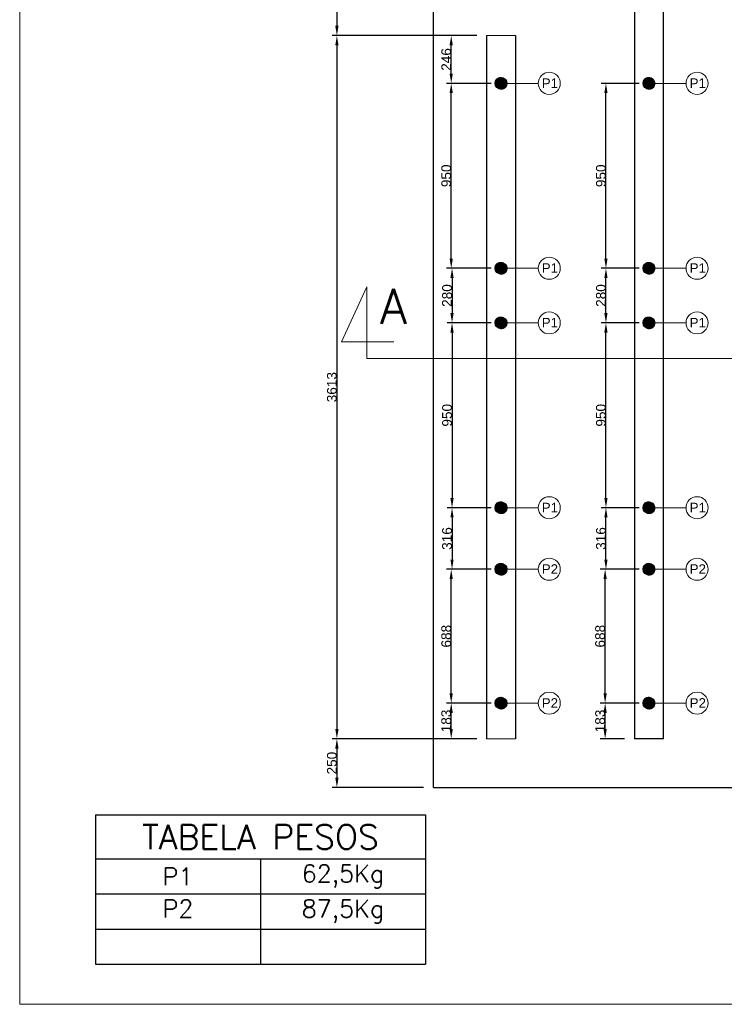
# Model space of a CAD drawing. Extents: x -90708 to 277869, y -117 to 207445.
# Tile 1 of 233: x -90708 to -87088, y 114828 to 119887. Entities that reach past the tile are written whole.
import ezdxf

# ---------------------------------------------------------------- set-up
doc = ezdxf.new("R2010")
doc.units = 0
doc.header["$MEASUREMENT"] = 0
doc.header["$PDMODE"] = 3
doc.header["$PDSIZE"] = 0.005
doc.layers.get('0').update_dxf_attribs({"linetype": 'CONTINUOUS'})
doc.layers.get('Defpoints').update_dxf_attribs({"linetype": 'CONTINUOUS'})
doc.layers.add('ARQ-COTAS', color=20, linetype='CONTINUOUS', lineweight=18)
doc.layers.add('ARQ-TEXTO TABELAS', color=7, linetype='CONTINUOUS', lineweight=9)
for name, color, linetype in [('ARQ-DETALHES', 7, 'CONTINUOUS'), ('ARQ-TEXTO ESC', 160, 'CONTINUOUS'), ('ARQ-TEXTO4', 4, 'CONTINUOUS'), ('TEXTO - CAP BTU', 30, 'CONTINUOUS')]:
    doc.layers.add(name, color=color, linetype=linetype)
doc.styles.add('ARIAL', font='arial.ttf')
doc.styles.add('romans', font='romans.shx')
doc.styles.get("Standard").update_dxf_attribs({"font": 'ROMANS.shx'})
doc.dimstyles.new('COTA-50', dxfattribs={"dimscale": 0, "dimtxt": 50, "dimasz": 50, "dimexe": 25, "dimexo": 50, "dimgap": 0.04, "dimtad": 1, "dimdec": 0, "dimzin": 9, "dimdsep": 46, "dimtxsty": 'ARIAL', "dimcen": 1, "dimdle": 75, "dimclrd": 256, "dimclre": 256, "dimclrt": 2, "dimaunit": 1, "dimadec": 0, "dimazin": 0, "dimtfac": 2, "dimtdec": 0, "dimtmove": 2, "dimatfit": 0, "dimfxl": 0.05, "dimtolj": 1, "dimtzin": 4, "dimarcsym": 0})

# ---------------------------------------------------------------- blocks, each defined once
blk = doc.blocks.new('*D1083')
at = {"layer": 'ARQ-COTAS', "lineweight": -2, "transparency": 16777216}
for p, q in [((-88285.1, 116375.1), (-88516, 116375.1)), ((-88491, 116242.1), (-88491, 116325.1)), ((-88360.1, 116192.1), (-88516, 116192.1))]:
    blk.add_line(p, q, dxfattribs=at)
at = {"layer": 'ARQ-COTAS', "transparency": 16777216}
for points in [[(-88499.4, 116325.1), (-88482.7, 116325.1), (-88491, 116375.1)], [(-88499.4, 116242.1), (-88482.7, 116242.1), (-88491, 116192.1)]]:
    blk.add_solid(points, dxfattribs=at)
at = {"layer": 'Defpoints', "color": 0, "transparency": 16777216}
for p in [(-88491, 116375.1), (-88235.1, 116375.1), (-88310.1, 116192.1)]:
    blk.add_point(p, dxfattribs=at)
at = {"layer": 'ARQ-COTAS', "color": 2, "transparency": 16777216, "insert": (-88516.6, 116283.6), "char_height": 50, "attachment_point": 5, "rotation": 90, "style": 'ARIAL'}
blk.add_mtext('\\A1;183', dxfattribs=at)
blk = doc.blocks.new('*D1084')
at = {"layer": 'ARQ-COTAS', "lineweight": -2, "transparency": 16777216}
for p, q in [((-88285.1, 117063.1), (-88516, 117063.1)), ((-88491, 116425.1), (-88491, 117013.1)), ((-88285.1, 116375.1), (-88516, 116375.1))]:
    blk.add_line(p, q, dxfattribs=at)
at = {"layer": 'ARQ-COTAS', "transparency": 16777216}
for points in [[(-88499.4, 117013.1), (-88482.7, 117013.1), (-88491, 117063.1)], [(-88499.4, 116425.1), (-88482.7, 116425.1), (-88491, 116375.1)]]:
    blk.add_solid(points, dxfattribs=at)
at = {"layer": 'Defpoints', "color": 0, "transparency": 16777216}
for p in [(-88491, 117063.1), (-88235.1, 117063.1), (-88235.1, 116375.1)]:
    blk.add_point(p, dxfattribs=at)
at = {"layer": 'ARQ-COTAS', "color": 2, "transparency": 16777216, "insert": (-88516.6, 116719.1), "char_height": 50, "attachment_point": 5, "rotation": 90, "style": 'ARIAL'}
blk.add_mtext('\\A1;688', dxfattribs=at)
blk = doc.blocks.new('*D1085')
at = {"layer": 'ARQ-COTAS', "lineweight": -2, "transparency": 16777216}
for p, q in [((-88285.1, 119559.4), (-88516, 119559.4)), ((-88491, 118659.5), (-88491, 119509.4)), ((-88285.1, 118609.5), (-88516, 118609.5))]:
    blk.add_line(p, q, dxfattribs=at)
at = {"layer": 'ARQ-COTAS', "transparency": 16777216}
for points in [[(-88499.4, 119509.4), (-88482.7, 119509.4), (-88491, 119559.4)], [(-88499.4, 118659.5), (-88482.7, 118659.5), (-88491, 118609.5)]]:
    blk.add_solid(points, dxfattribs=at)
at = {"layer": 'Defpoints', "color": 0, "transparency": 16777216}
for p in [(-88491, 119559.4), (-88235.1, 119559.4), (-88235.1, 118609.5)]:
    blk.add_point(p, dxfattribs=at)
at = {"layer": 'ARQ-COTAS', "color": 2, "transparency": 16777216, "insert": (-88516.6, 119084.5), "char_height": 50, "attachment_point": 5, "rotation": 90, "style": 'ARIAL'}
blk.add_mtext('\\A1;950', dxfattribs=at)
blk = doc.blocks.new('*D1086')
at = {"layer": 'ARQ-COTAS', "lineweight": -2, "transparency": 16777216}
for p, q in [((-87525.1, 116375.1), (-87725.2, 116375.1)), ((-87700.2, 116242.1), (-87700.2, 116325.1)), ((-87600.1, 116192.1), (-87725.2, 116192.1))]:
    blk.add_line(p, q, dxfattribs=at)
at = {"layer": 'ARQ-COTAS', "transparency": 16777216}
for points in [[(-87708.5, 116325.1), (-87691.9, 116325.1), (-87700.2, 116375.1)], [(-87708.5, 116242.1), (-87691.9, 116242.1), (-87700.2, 116192.1)]]:
    blk.add_solid(points, dxfattribs=at)
at = {"layer": 'Defpoints', "color": 0, "transparency": 16777216}
for p in [(-87700.2, 116375.1), (-87475.1, 116375.1), (-87550.1, 116192.1)]:
    blk.add_point(p, dxfattribs=at)
at = {"layer": 'ARQ-COTAS', "color": 2, "transparency": 16777216, "insert": (-87725.8, 116283.6), "char_height": 50, "attachment_point": 5, "rotation": 90, "style": 'ARIAL'}
blk.add_mtext('\\A1;183', dxfattribs=at)
blk = doc.blocks.new('*D1087')
at = {"layer": 'ARQ-COTAS', "lineweight": -2, "transparency": 16777216}
for p, q in [((-87525.1, 117063.1), (-87725.2, 117063.1)), ((-87700.2, 116425.1), (-87700.2, 117013.1)), ((-87525.1, 116375.1), (-87725.2, 116375.1))]:
    blk.add_line(p, q, dxfattribs=at)
at = {"layer": 'ARQ-COTAS', "transparency": 16777216}
for points in [[(-87708.5, 117013.1), (-87691.9, 117013.1), (-87700.2, 117063.1)], [(-87708.5, 116425.1), (-87691.9, 116425.1), (-87700.2, 116375.1)]]:
    blk.add_solid(points, dxfattribs=at)
at = {"layer": 'Defpoints', "color": 0, "transparency": 16777216}
for p in [(-87700.2, 117063.1), (-87475.1, 117063.1), (-87475.1, 116375.1)]:
    blk.add_point(p, dxfattribs=at)
at = {"layer": 'ARQ-COTAS', "color": 2, "transparency": 16777216, "insert": (-87725.8, 116719.1), "char_height": 50, "attachment_point": 5, "rotation": 90, "style": 'ARIAL'}
blk.add_mtext('\\A1;688', dxfattribs=at)
blk = doc.blocks.new('*D1088')
at = {"layer": 'ARQ-TEXTO ESC', "lineweight": -2, "transparency": 16777216}
for p, q in [((-87525.1, 118609.5), (-87721, 118609.5)), ((-87696, 118379), (-87696, 118559.5)), ((-87525.1, 118329), (-87721, 118329))]:
    blk.add_line(p, q, dxfattribs=at)
at = {"layer": 'ARQ-TEXTO ESC', "transparency": 16777216}
for points in [[(-87704.4, 118559.5), (-87687.7, 118559.5), (-87696, 118609.5)], [(-87704.4, 118379), (-87687.7, 118379), (-87696, 118329)]]:
    blk.add_solid(points, dxfattribs=at)
at = {"layer": 'Defpoints', "color": 0, "transparency": 16777216}
for p in [(-87696, 118609.5), (-87475.1, 118609.5), (-87475.1, 118329)]:
    blk.add_point(p, dxfattribs=at)
at = {"layer": 'ARQ-TEXTO ESC', "color": 2, "transparency": 16777216, "insert": (-87721.6, 118469.3), "char_height": 50, "attachment_point": 5, "rotation": 90, "style": 'ARIAL'}
blk.add_mtext('\\A1;280', dxfattribs=at)
blk = doc.blocks.new('*D1089')
at = {"layer": 'ARQ-COTAS', "lineweight": -2, "transparency": 16777216}
for p, q in [((-87525.1, 119559.4), (-87721, 119559.4)), ((-87696, 118659.5), (-87696, 119509.4)), ((-87525.1, 118609.5), (-87721, 118609.5))]:
    blk.add_line(p, q, dxfattribs=at)
at = {"layer": 'ARQ-COTAS', "transparency": 16777216}
for points in [[(-87704.4, 119509.4), (-87687.7, 119509.4), (-87696, 119559.4)], [(-87704.4, 118659.5), (-87687.7, 118659.5), (-87696, 118609.5)]]:
    blk.add_solid(points, dxfattribs=at)
at = {"layer": 'Defpoints', "color": 0, "transparency": 16777216}
for p in [(-87696, 119559.4), (-87475.1, 119559.4), (-87475.1, 118609.5)]:
    blk.add_point(p, dxfattribs=at)
at = {"layer": 'ARQ-COTAS', "color": 2, "transparency": 16777216, "insert": (-87721.6, 119084.5), "char_height": 50, "attachment_point": 5, "rotation": 90, "style": 'ARIAL'}
blk.add_mtext('\\A1;950', dxfattribs=at)
blk = doc.blocks.new('*D1104')
at = {"layer": 'ARQ-COTAS', "lineweight": -2, "transparency": 16777216}
for p, q in [((-87525.1, 118329), (-87721, 118329)), ((-87696, 117429.1), (-87696, 118279)), ((-87525.1, 117379.1), (-87721, 117379.1))]:
    blk.add_line(p, q, dxfattribs=at)
at = {"layer": 'ARQ-COTAS', "transparency": 16777216}
for points in [[(-87704.4, 118279), (-87687.7, 118279), (-87696, 118329)], [(-87704.4, 117429.1), (-87687.7, 117429.1), (-87696, 117379.1)]]:
    blk.add_solid(points, dxfattribs=at)
at = {"layer": 'Defpoints', "color": 0, "transparency": 16777216}
for p in [(-87696, 118329), (-87475.1, 118329), (-87475.1, 117379.1)]:
    blk.add_point(p, dxfattribs=at)
at = {"layer": 'ARQ-COTAS', "color": 2, "transparency": 16777216, "insert": (-87721.6, 117854.1), "char_height": 50, "attachment_point": 5, "rotation": 90, "style": 'ARIAL'}
blk.add_mtext('\\A1;950', dxfattribs=at)
blk = doc.blocks.new('*D1105')
at = {"layer": 'ARQ-COTAS', "lineweight": -2, "transparency": 16777216}
for p, q in [((-88285.1, 118609.5), (-88511.9, 118609.5)), ((-88486.9, 118559.5), (-88486.9, 118379)), ((-88285.1, 118329), (-88511.9, 118329))]:
    blk.add_line(p, q, dxfattribs=at)
at = {"layer": 'ARQ-COTAS', "transparency": 16777216}
for points in [[(-88495.2, 118559.5), (-88478.5, 118559.5), (-88486.9, 118609.5)], [(-88495.2, 118379), (-88478.5, 118379), (-88486.9, 118329)]]:
    blk.add_solid(points, dxfattribs=at)
at = {"layer": 'Defpoints', "color": 0, "transparency": 16777216}
for p in [(-88235.1, 118609.5), (-88486.9, 118329), (-88235.1, 118329)]:
    blk.add_point(p, dxfattribs=at)
at = {"layer": 'ARQ-COTAS', "color": 2, "transparency": 16777216, "insert": (-88512.4, 118469.3), "char_height": 50, "attachment_point": 5, "rotation": 90, "style": 'ARIAL'}
blk.add_mtext('\\A1;280', dxfattribs=at)
blk = doc.blocks.new('*D1106')
at = {"layer": 'ARQ-COTAS', "lineweight": -2, "transparency": 16777216}
for p, q in [((-88285.1, 118329), (-88511.9, 118329)), ((-88486.9, 118279), (-88486.9, 117429.1)), ((-88285.1, 117379.1), (-88511.9, 117379.1))]:
    blk.add_line(p, q, dxfattribs=at)
at = {"layer": 'ARQ-COTAS', "transparency": 16777216}
for points in [[(-88495.2, 118279), (-88478.5, 118279), (-88486.9, 118329)], [(-88495.2, 117429.1), (-88478.5, 117429.1), (-88486.9, 117379.1)]]:
    blk.add_solid(points, dxfattribs=at)
at = {"layer": 'Defpoints', "color": 0, "transparency": 16777216}
for p in [(-88235.1, 118329), (-88486.9, 117379.1), (-88235.1, 117379.1)]:
    blk.add_point(p, dxfattribs=at)
at = {"layer": 'ARQ-COTAS', "color": 2, "transparency": 16777216, "insert": (-88512.4, 117854.1), "char_height": 50, "attachment_point": 5, "rotation": 90, "style": 'ARIAL'}
blk.add_mtext('\\A1;950', dxfattribs=at)
blk = doc.blocks.new('*D1107')
at = {"layer": 'ARQ-COTAS', "lineweight": -2, "transparency": 16777216}
for p, q in [((-88285.1, 117379.1), (-88511.9, 117379.1)), ((-88486.9, 117329.1), (-88486.9, 117113.1)), ((-88285.1, 117063.1), (-88511.9, 117063.1))]:
    blk.add_line(p, q, dxfattribs=at)
at = {"layer": 'ARQ-COTAS', "transparency": 16777216}
for points in [[(-88495.2, 117329.1), (-88478.5, 117329.1), (-88486.9, 117379.1)], [(-88495.2, 117113.1), (-88478.5, 117113.1), (-88486.9, 117063.1)]]:
    blk.add_solid(points, dxfattribs=at)
at = {"layer": 'Defpoints', "color": 0, "transparency": 16777216}
for p in [(-88235.1, 117379.1), (-88486.9, 117063.1), (-88235.1, 117063.1)]:
    blk.add_point(p, dxfattribs=at)
at = {"layer": 'ARQ-COTAS', "color": 2, "transparency": 16777216, "insert": (-88512.4, 117221.1), "char_height": 50, "attachment_point": 5, "rotation": 90, "style": 'ARIAL'}
blk.add_mtext('\\A1;316', dxfattribs=at)
blk = doc.blocks.new('*D1108')
at = {"layer": 'ARQ-COTAS', "lineweight": -2, "transparency": 16777216}
for p, q in [((-87525.1, 117379.1), (-87721, 117379.1)), ((-87696, 117113.1), (-87696, 117329.1)), ((-87525.1, 117063.1), (-87721, 117063.1))]:
    blk.add_line(p, q, dxfattribs=at)
at = {"layer": 'ARQ-COTAS', "transparency": 16777216}
for points in [[(-87704.4, 117329.1), (-87687.7, 117329.1), (-87696, 117379.1)], [(-87704.4, 117113.1), (-87687.7, 117113.1), (-87696, 117063.1)]]:
    blk.add_solid(points, dxfattribs=at)
at = {"layer": 'Defpoints', "color": 0, "transparency": 16777216}
for p in [(-87696, 117379.1), (-87475.1, 117379.1), (-87475.1, 117063.1)]:
    blk.add_point(p, dxfattribs=at)
at = {"layer": 'ARQ-COTAS', "color": 2, "transparency": 16777216, "insert": (-87721.6, 117221.1), "char_height": 50, "attachment_point": 5, "rotation": 90, "style": 'ARIAL'}
blk.add_mtext('\\A1;316', dxfattribs=at)
blk = doc.blocks.new('*D1116')
at = {"layer": 'ARQ-COTAS', "lineweight": -2, "transparency": 16777216}
for p, q in [((-88360.1, 119805.1), (-88516, 119805.1)), ((-88491, 119609.4), (-88491, 119755.1)), ((-88285.1, 119559.4), (-88516, 119559.4))]:
    blk.add_line(p, q, dxfattribs=at)
at = {"layer": 'ARQ-COTAS', "transparency": 16777216}
for points in [[(-88499.4, 119755.1), (-88482.7, 119755.1), (-88491, 119805.1)], [(-88499.4, 119609.4), (-88482.7, 119609.4), (-88491, 119559.4)]]:
    blk.add_solid(points, dxfattribs=at)
at = {"layer": 'Defpoints', "color": 0, "transparency": 16777216}
for p in [(-88491, 119805.1), (-88310.1, 119805.1), (-88235.1, 119559.4)]:
    blk.add_point(p, dxfattribs=at)
at = {"layer": 'ARQ-COTAS', "color": 2, "transparency": 16777216, "insert": (-88516.6, 119682.3), "char_height": 50, "attachment_point": 5, "rotation": 90, "style": 'ARIAL'}
blk.add_mtext('\\A1;246', dxfattribs=at)
blk = doc.blocks.new('*D1119')
at = {"layer": 'ARQ-COTAS', "lineweight": -2, "transparency": 16777216}
for p, q in [((-88632.8, 120957.1), (-89103.5, 120957.1)), ((-89078.5, 120907.1), (-89078.5, 119855.1)), ((-88360.1, 119805.1), (-89103.5, 119805.1))]:
    blk.add_line(p, q, dxfattribs=at)
at = {"layer": 'ARQ-COTAS', "transparency": 16777216}
for points in [[(-89086.8, 120907.1), (-89070.1, 120907.1), (-89078.5, 120957.1)], [(-89086.8, 119855.1), (-89070.1, 119855.1), (-89078.5, 119805.1)]]:
    blk.add_solid(points, dxfattribs=at)
at = {"layer": 'Defpoints', "color": 0, "transparency": 16777216}
for p in [(-88582.8, 120957.1), (-89078.5, 119805.1), (-88310.1, 119805.1)]:
    blk.add_point(p, dxfattribs=at)
at = {"layer": 'ARQ-COTAS', "color": 2, "transparency": 16777216, "insert": (-89104, 120381.1), "char_height": 50, "attachment_point": 5, "rotation": 90, "style": 'ARIAL'}
blk.add_mtext('\\A1;1152', dxfattribs=at)
blk = doc.blocks.new('*D1120')
at = {"layer": 'ARQ-COTAS', "lineweight": -2, "transparency": 16777216}
for p, q in [((-88360.1, 119805.1), (-89103.5, 119805.1)), ((-89078.5, 119755.1), (-89078.5, 116242.1)), ((-88360.1, 116192.1), (-89103.5, 116192.1))]:
    blk.add_line(p, q, dxfattribs=at)
at = {"layer": 'ARQ-COTAS', "transparency": 16777216}
for points in [[(-89086.8, 119755.1), (-89070.1, 119755.1), (-89078.5, 119805.1)], [(-89086.8, 116242.1), (-89070.1, 116242.1), (-89078.5, 116192.1)]]:
    blk.add_solid(points, dxfattribs=at)
at = {"layer": 'Defpoints', "color": 0, "transparency": 16777216}
for p in [(-88310.1, 119805.1), (-89078.5, 116192.1), (-88310.1, 116192.1)]:
    blk.add_point(p, dxfattribs=at)
at = {"layer": 'ARQ-COTAS', "color": 2, "transparency": 16777216, "insert": (-89104, 117998.6), "char_height": 50, "attachment_point": 5, "rotation": 90, "style": 'ARIAL'}
blk.add_mtext('\\A1;3613', dxfattribs=at)
blk = doc.blocks.new('*D1121')
at = {"layer": 'ARQ-COTAS', "lineweight": -2, "transparency": 16777216}
for p, q in [((-88360.1, 116192.1), (-89103.5, 116192.1)), ((-89078.5, 116142.1), (-89078.5, 115991.9)), ((-88632.8, 115941.9), (-89103.5, 115941.9))]:
    blk.add_line(p, q, dxfattribs=at)
at = {"layer": 'ARQ-COTAS', "transparency": 16777216}
for points in [[(-89086.8, 116142.1), (-89070.1, 116142.1), (-89078.5, 116192.1)], [(-89086.8, 115991.9), (-89070.1, 115991.9), (-89078.5, 115941.9)]]:
    blk.add_solid(points, dxfattribs=at)
at = {"layer": 'Defpoints', "color": 0, "transparency": 16777216}
for p in [(-88310.1, 116192.1), (-89078.5, 115941.9), (-88582.8, 115941.9)]:
    blk.add_point(p, dxfattribs=at)
at = {"layer": 'ARQ-COTAS', "color": 2, "transparency": 16777216, "insert": (-89104, 116067), "char_height": 50, "attachment_point": 5, "rotation": 90, "style": 'ARIAL'}
blk.add_mtext('\\A1;250', dxfattribs=at)
blk = doc.blocks.new('*T1122')
at = {"layer": 'ARQ-TEXTO TABELAS', "color": 0, "linetype": 'ByBlock', "lineweight": -2, "transparency": 16777216}
for p, q in [((0, 0), (1695.5, 0)), ((0, 0), (0, -766.7)), ((1695.5, 0), (1695.5, -766.7)), ((0, -226.7), (1695.5, -226.7)), ((847.7, -226.7), (847.7, -766.7)), ((0, -406.7), (1695.5, -406.7)), ((0, -586.7), (1695.5, -586.7)), ((0, -766.7), (1695.5, -766.7))]:
    blk.add_line(p, q, dxfattribs=at)
at = {"layer": 'ARQ-TEXTO TABELAS', "color": 0, "transparency": 16777216}
for s, insert, char_height, width, attachment_point in [('TABELA PESOS', (847.7, -113.3), 125, 1635.496, 5), ('P1', (423.9, -316.7), 90, 787.748, 5), ('62,5Kg', (1271.6, -316.7), 90, 787.748, 5), ('P2', (423.9, -436.7), 90, 787.748, 2), ('87,5Kg', (1271.6, -436.7), 90, 787.748, 2)]:
    blk.add_mtext(s, dxfattribs=dict(at, insert=insert, char_height=char_height, width=width, attachment_point=attachment_point))

msp = doc.modelspace()

# ---------------------------------------------------------------- hatches: boundary and pattern name
at = {"layer": 'ARQ-TEXTO ESC'}
h = msp.add_hatch(dxfattribs=at)
h.set_pattern_fill('ANSI31', color=0)
h.set_pattern_definition([(45, (-183967.94219, -12210.49705), (-0.08838834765, 0.08838834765), [])])
h.paths.add_polyline_path([(-88205.077, 119559.426, 1), (-88265.077, 119559.426, 1)])
h = msp.add_hatch(dxfattribs=at)
h.set_pattern_fill('ANSI31', color=0)
h.set_pattern_definition([(45, (-183207.94219, -12210.49705), (-0.08838834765, 0.08838834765), [])])
h.paths.add_polyline_path([(-87445.077, 119559.426, 1), (-87505.077, 119559.426, 1)])
h = msp.add_hatch(dxfattribs=at)
h.set_pattern_fill('ANSI31', color=0)
h.set_pattern_definition([(45, (-183967.94219, -13160.44805), (-0.08838834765, 0.08838834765), [])])
h.paths.add_polyline_path([(-88205.077, 118609.475, 1), (-88265.077, 118609.475, 1)])
h = msp.add_hatch(dxfattribs=at)
h.set_pattern_fill('ANSI31', color=0)
h.set_pattern_definition([(45, (-183207.94219, -13160.44805), (-0.08838834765, 0.08838834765), [])])
h.paths.add_polyline_path([(-87445.077, 118609.475, 1), (-87505.077, 118609.475, 1)])
h = msp.add_hatch(dxfattribs=at)
h.set_pattern_fill('ANSI31', color=0)
h.set_pattern_definition([(45, (-183967.94219, -13440.89442), (-0.08838834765, 0.08838834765), [])])
h.paths.add_polyline_path([(-88205.077, 118329.029, 1), (-88265.077, 118329.029, 1)])
h = msp.add_hatch(dxfattribs=at)
h.set_pattern_fill('ANSI31', color=0)
h.set_pattern_definition([(45, (-183207.94219, -13440.89442), (-0.08838834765, 0.08838834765), [])])
h.paths.add_polyline_path([(-87445.077, 118329.029, 1), (-87505.077, 118329.029, 1)])
h = msp.add_hatch(dxfattribs=at)
h.set_pattern_fill('ANSI31', color=0)
h.set_pattern_definition([(45, (-183967.94219, -14390.84542), (-0.08838834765, 0.08838834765), [])])
h.paths.add_polyline_path([(-88205.077, 117379.078, 1), (-88265.077, 117379.078, 1)])
h = msp.add_hatch(dxfattribs=at)
h.set_pattern_fill('ANSI31', color=0)
h.set_pattern_definition([(45, (-183207.94219, -14390.84542), (-0.08838834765, 0.08838834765), [])])
h.paths.add_polyline_path([(-87445.077, 117379.078, 1), (-87505.077, 117379.078, 1)])
h = msp.add_hatch(dxfattribs=at)
h.set_pattern_fill('ANSI31', color=0)
h.set_pattern_definition([(45, (-183967.94219, -14706.84542), (-0.08838834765, 0.08838834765), [])])
h.paths.add_polyline_path([(-88205.077, 117063.078, 1), (-88265.077, 117063.078, 1)])
h = msp.add_hatch(dxfattribs=at)
h.set_pattern_fill('ANSI31', color=0)
h.set_pattern_definition([(45, (-183207.94219, -14706.84542), (-0.08838834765, 0.08838834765), [])])
h.paths.add_polyline_path([(-87445.077, 117063.078, 1), (-87505.077, 117063.078, 1)])
h = msp.add_hatch(dxfattribs=at)
h.set_pattern_fill('ANSI31', color=0)
h.set_pattern_definition([(45, (-183967.94219, -15394.84542), (-0.08838834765, 0.08838834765), [])])
h.paths.add_polyline_path([(-88205.077, 116375.078, 1), (-88265.077, 116375.078, 1)])
h = msp.add_hatch(dxfattribs=at)
h.set_pattern_fill('ANSI31', color=0)
h.set_pattern_definition([(45, (-183207.94219, -15394.84542), (-0.08838834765, 0.08838834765), [])])
h.paths.add_polyline_path([(-87445.077, 116375.078, 1), (-87505.077, 116375.078, 1)])

# ---------------------------------------------------------------- linework, layer by layer
at = {"layer": 'ARQ-COTAS'}
for p, q in [((-88160.077, 119805.124), (-88310.077, 119805.124)), ((-88924.109, 118513.676), (-89054.109, 118230.676)), ((-88924.109, 118145.676), (-88924.109, 118513.676)), ((-89054.109, 118230.676), (-88786.109, 118230.676)), ((-88924.109, 118145.676), (-84785.428, 118145.676)), ((-88310.077, 116192.077), (-88160.077, 116192.077))]:
    msp.add_line(p, q, dxfattribs=at)
msp.add_lwpolyline([(-90708.366, 122968.978), (-83467.236, 122968.978), (-83467.236, 114827.914), (-90708.366, 114827.914)], close=True, dxfattribs=at)
at = {"layer": 'ARQ-DETALHES'}
for p, q in [((-88582.774, 115941.926), (-88582.774, 120957.118)), ((-87550.077, 120957.118), (-87550.077, 116192.077)), ((-87400.077, 116192.077), (-87400.077, 120957.118)), ((-88310.077, 119805.124), (-88310.077, 116192.077)), ((-88160.077, 119805.124), (-88160.077, 116192.077)), ((-87400.077, 116192.077), (-87550.077, 116192.077)), ((-88582.774, 115941.926), (-85082.774, 115941.926))]:
    msp.add_line(p, q, dxfattribs=at)
at = {"layer": 'ARQ-TEXTO ESC'}
for centre in [(-88235.077, 119559.426), (-87475.077, 119559.426), (-88235.077, 118609.475), (-87475.077, 118609.475), (-88235.077, 118329.029), (-87475.077, 118329.029), (-88235.077, 117379.078), (-87475.077, 117379.078), (-88235.077, 117063.078), (-87475.077, 117063.078), (-88235.077, 116375.078), (-87475.077, 116375.078)]:
    msp.add_circle(centre, 30, dxfattribs=at)
at = {"layer": 'ARQ-TEXTO4', "lineweight": 13}
for p, q in [((-88044.286, 119559.426), (-88235.077, 119559.426)), ((-87284.286, 119559.426), (-87475.077, 119559.426)), ((-88044.286, 118609.475), (-88235.077, 118609.475)), ((-87284.286, 118609.475), (-87475.077, 118609.475)), ((-88044.286, 118329.029), (-88235.077, 118329.029)), ((-87284.286, 118329.029), (-87475.077, 118329.029)), ((-88044.286, 117379.078), (-88235.077, 117379.078)), ((-87284.286, 117379.078), (-87475.077, 117379.078)), ((-88044.286, 117063.078), (-88235.077, 117063.078)), ((-87284.286, 117063.078), (-87475.077, 117063.078)), ((-88044.286, 116375.078), (-88235.077, 116375.078)), ((-87284.286, 116375.078), (-87475.077, 116375.078))]:
    msp.add_line(p, q, dxfattribs=at)
for centre in [(-87987.555, 119559.426), (-87227.555, 119559.426), (-87987.555, 118609.475), (-87227.555, 118609.475), (-87987.555, 118329.029), (-87227.555, 118329.029), (-87987.555, 117379.078), (-87227.555, 117379.078), (-87987.555, 117063.078), (-87227.555, 117063.078), (-87987.555, 116375.078), (-87227.555, 116375.078)]:
    msp.add_circle(centre, 56.731, dxfattribs=at)

# ---------------------------------------------------------------- block references
msp.add_blockref('*T1122', (-90318.804, 115801.391))

# ---------------------------------------------------------------- texts
at = {"layer": 'ARQ-COTAS', "insert": (-88857.109, 118503.949), "char_height": 180, "attachment_point": 1, "style": 'romans'}
msp.add_mtext_dynamic_manual_height_columns('A', width=168, gutter_width=0.9, heights=[0], dxfattribs=at)
at = {"layer": 'TEXTO - CAP BTU', "style": 'ARIAL'}
for s, p in [('P1', (-88025.895, 119535.965)), ('P1', (-87265.895, 119535.965)), ('P1', (-88025.895, 118586.014)), ('P1', (-87265.895, 118586.014)), ('P1', (-88025.895, 118305.568)), ('P1', (-87265.895, 118305.568)), ('P1', (-88025.895, 117355.617)), ('P1', (-87265.895, 117355.617)), ('P2', (-88025.895, 117039.617)), ('P2', (-87265.895, 117039.617)), ('P2', (-88025.895, 116351.617)), ('P2', (-87265.895, 116351.617))]:
    msp.add_text(s, height=49, dxfattribs=at).set_placement(p)

# ---------------------------------------------------------------- dimensions: what is measured, and where the dimension line sits
at = {"layer": 'ARQ-COTAS'}
for base, p1, p2, picture, middle in [((-89078.46, 119805.124), (-88582.774, 120957.118), (-88310.077, 119805.124), '*D1119', (-89104.028, 120381.121)), ((-89078.46, 116192.077), (-88310.077, 119805.124), (-88310.077, 116192.077), '*D1120', (-89104.045, 117998.6)), ((-88491.026, 119805.124), (-88235.077, 119559.426), (-88310.077, 119805.124), '*D1116', (-88516.595, 119682.275)), ((-88491.026, 119559.426), (-88235.077, 118609.475), (-88235.077, 119559.426), '*D1085', (-88516.595, 119084.451)), ((-87696.025, 119559.426), (-87475.077, 118609.475), (-87475.077, 119559.426), '*D1089', (-87721.594, 119084.451)), ((-88486.86, 118329.029), (-88235.077, 118609.475), (-88235.077, 118329.029), '*D1105', (-88512.428, 118469.252)), ((-88486.86, 117379.078), (-88235.077, 118329.029), (-88235.077, 117379.078), '*D1106', (-88512.428, 117854.053)), ((-87696.025, 118329.029), (-87475.077, 117379.078), (-87475.077, 118329.029), '*D1104', (-87721.594, 117854.053)), ((-88486.86, 117063.078), (-88235.077, 117379.078), (-88235.077, 117063.078), '*D1107', (-88512.445, 117221.078)), ((-87696.025, 117379.078), (-87475.077, 117063.078), (-87475.077, 117379.078), '*D1108', (-87721.611, 117221.078)), ((-88491.026, 117063.078), (-88235.077, 116375.078), (-88235.077, 117063.078), '*D1084', (-88516.595, 116719.078)), ((-87700.192, 117063.078), (-87475.077, 116375.078), (-87475.077, 117063.078), '*D1087', (-87725.761, 116719.078)), ((-88491.026, 116375.078), (-88310.077, 116192.077), (-88235.077, 116375.078), '*D1083', (-88516.612, 116283.577)), ((-87700.192, 116375.078), (-87550.077, 116192.077), (-87475.077, 116375.078), '*D1086', (-87725.778, 116283.577)), ((-89078.46, 115941.926), (-88310.077, 116192.077), (-88582.774, 115941.926), '*D1121', (-89104.028, 116067.001))]:
    dim = msp.add_linear_dim(base=base, p1=p1, p2=p2, angle=90, dimstyle='COTA-50', override={"dimscale": 1}, dxfattribs=at)
    dim.commit()
    dim.dimension.update_dxf_attribs({"geometry": picture, "text_midpoint": middle})
at = {"layer": 'ARQ-TEXTO ESC'}
dim = msp.add_linear_dim(base=(-87696.025, 118609.475), p1=(-87475.077, 118329.029), p2=(-87475.077, 118609.475), angle=90, dimstyle='COTA-50', override={"dimscale": 1}, dxfattribs=at)
dim.commit()
dim.dimension.update_dxf_attribs({"geometry": '*D1088', "text_midpoint": (-87721.594, 118469.252)})

doc.saveas('drawing.dxf')
